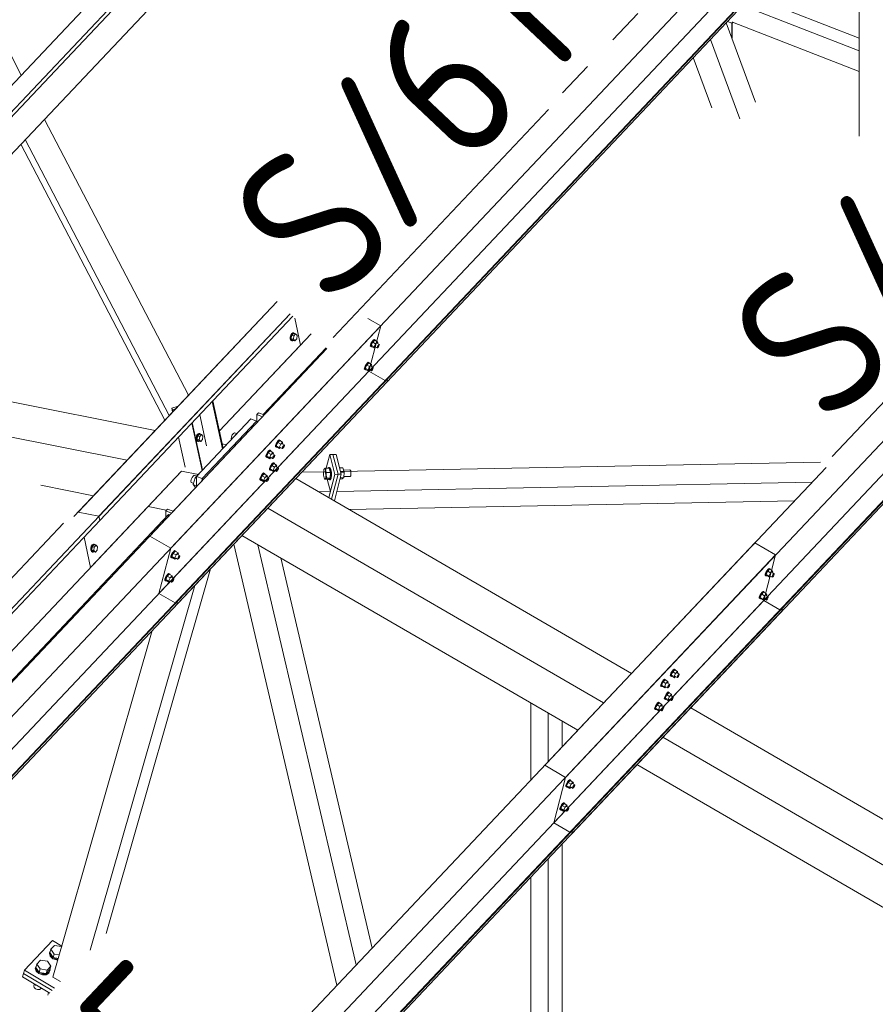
# Model space of a CAD drawing. Header units: millimetres. Extents: x -681 to 506, y -45 to 794.
# Tile 212 of 256: x -141 to -113, y 691 to 723. Entities that reach past the tile are written whole.
import ezdxf

# ---------------------------------------------------------------- set-up
doc = ezdxf.new("R2010")
doc.units = ezdxf.units.MM
doc.header["$LTSCALE"] = 0.6
doc.linetypes.add('XKITLINE00', pattern=[0])
doc.linetypes.add('XKITLINE02', pattern=[4, 2, -2])
for name, color, linetype, lineweight in [('Bolt', 7, 'Continuous', 0), ('Part', 2, 'Continuous', 0), ('PartMark', 3, 'Continuous', 0)]:
    doc.layers.add(name, color=color, linetype=linetype, lineweight=lineweight)
doc.styles.add('ISOCPEUR', font='ISOCPEUR.TTF')

msp = doc.modelspace()

# ---------------------------------------------------------------- linework, layer by layer
at = {"layer": 'Bolt', "color": 3, "linetype": 'XKITLINE00', "lineweight": 0}
for p, q in [((-132.09, 712.802), (-132.128, 712.78)), ((-132.105, 712.775), (-132.067, 712.797)), ((-132.09, 712.802), (-132.067, 712.797)), ((-132.067, 712.797), (-132.033, 712.784)), ((-132.159, 712.728), (-132.176, 712.662)), ((-132.176, 712.662), (-132.174, 712.597)), ((-132.174, 712.597), (-132.152, 712.552)), ((-132.128, 712.78), (-132.159, 712.728)), ((-132.153, 712.657), (-132.136, 712.724)), ((-132.15, 712.593), (-132.153, 712.657)), ((-132.152, 712.552), (-132.118, 712.539)), ((-132.129, 712.548), (-132.15, 712.593)), ((-132.129, 712.716), (-132.141, 712.602)), ((-132.141, 712.602), (-132.093, 712.552)), ((-132.141, 712.602), (-132.071, 712.589)), ((-132.136, 712.724), (-132.105, 712.775)), ((-132.069, 712.779), (-132.129, 712.716)), ((-132.129, 712.716), (-132.059, 712.702)), ((-132.095, 712.535), (-132.129, 712.548)), ((-132.118, 712.539), (-132.095, 712.535)), ((-132.072, 712.548), (-132.095, 712.535)), ((-132.093, 712.552), (-132.024, 712.538)), ((-132.071, 712.589), (-132.059, 712.702)), ((-132.024, 712.538), (-132.071, 712.589)), ((-132.069, 712.779), (-131.999, 712.766)), ((-132.059, 712.702), (-131.999, 712.766)), ((-132.033, 712.784), (-132.027, 712.771)), ((-131.964, 712.602), (-132.024, 712.538)), ((-131.999, 712.766), (-131.952, 712.715)), ((-131.952, 712.715), (-131.964, 712.602)), ((-129.482, 712.513), (-129.516, 712.453)), ((-129.457, 712.496), (-129.508, 712.391)), ((-129.492, 712.44), (-129.458, 712.5)), ((-129.444, 712.562), (-129.482, 712.513)), ((-129.458, 712.5), (-129.421, 712.548)), ((-129.394, 712.563), (-129.457, 712.496)), ((-129.364, 712.442), (-129.457, 712.496)), ((-129.412, 712.586), (-129.444, 712.562)), ((-129.421, 712.548), (-129.389, 712.573)), ((-129.396, 712.58), (-129.412, 712.586)), ((-129.396, 712.58), (-129.373, 712.567)), ((-129.394, 712.563), (-129.301, 712.509)), ((-129.389, 712.573), (-129.373, 712.567)), ((-129.373, 712.567), (-129.374, 712.551)), ((-129.301, 712.509), (-129.364, 712.442)), ((-129.288, 712.471), (-129.301, 712.509)), ((-129.299, 712.448), (-129.288, 712.471)), ((-129.539, 712.362), (-129.537, 712.398)), ((-129.539, 712.362), (-129.516, 712.349)), ((-129.516, 712.453), (-129.537, 712.398)), ((-129.516, 712.349), (-129.513, 712.384)), ((-129.499, 712.343), (-129.516, 712.349)), ((-129.513, 712.384), (-129.492, 712.44)), ((-129.415, 712.337), (-129.508, 712.391)), ((-129.508, 712.391), (-129.495, 712.352)), ((-129.49, 712.35), (-129.499, 712.343)), ((-129.495, 712.352), (-129.402, 712.299)), ((-129.415, 712.337), (-129.364, 712.442)), ((-129.415, 712.337), (-129.402, 712.299)), ((-129.402, 712.299), (-129.366, 712.337)), ((-129.387, 712.349), (-129.313, 712.306)), ((-129.316, 712.458), (-129.241, 712.415)), ((-129.313, 712.306), (-129.312, 712.324)), ((-129.305, 712.303), (-129.313, 712.306)), ((-129.312, 712.324), (-129.301, 712.352)), ((-129.289, 712.315), (-129.305, 712.303)), ((-129.301, 712.352), (-129.284, 712.382)), ((-129.27, 712.34), (-129.289, 712.315)), ((-129.284, 712.382), (-129.265, 712.406)), ((-129.253, 712.37), (-129.27, 712.34)), ((-129.265, 712.406), (-129.25, 712.418)), ((-129.242, 712.397), (-129.253, 712.37)), ((-129.25, 712.418), (-129.241, 712.415)), ((-129.241, 712.415), (-129.242, 712.397)), ((-129.61, 711.831), (-129.641, 711.806)), ((-129.618, 711.793), (-129.587, 711.817)), ((-129.593, 711.824), (-129.61, 711.831)), ((-129.593, 711.824), (-129.57, 711.811)), ((-129.587, 711.817), (-129.57, 711.811)), ((-129.737, 711.607), (-129.734, 711.642)), ((-129.737, 711.607), (-129.714, 711.593)), ((-129.713, 711.698), (-129.734, 711.642)), ((-129.714, 711.593), (-129.711, 711.629)), ((-129.697, 711.587), (-129.714, 711.593)), ((-129.679, 711.758), (-129.713, 711.698)), ((-129.711, 711.629), (-129.69, 711.684)), ((-129.655, 711.74), (-129.705, 711.635)), ((-129.612, 711.581), (-129.705, 711.635)), ((-129.705, 711.635), (-129.692, 711.597)), ((-129.688, 711.594), (-129.697, 711.587)), ((-129.692, 711.597), (-129.599, 711.543)), ((-129.69, 711.684), (-129.656, 711.744)), ((-129.641, 711.806), (-129.679, 711.758)), ((-129.656, 711.744), (-129.618, 711.793)), ((-129.591, 711.807), (-129.655, 711.74)), ((-129.562, 711.687), (-129.655, 711.74)), ((-129.612, 711.581), (-129.562, 711.687)), ((-129.612, 711.581), (-129.599, 711.543)), ((-129.599, 711.543), (-129.563, 711.581)), ((-129.591, 711.807), (-129.499, 711.754)), ((-129.585, 711.594), (-129.51, 711.551)), ((-129.57, 711.811), (-129.571, 711.796)), ((-129.499, 711.754), (-129.562, 711.687)), ((-129.513, 711.703), (-129.439, 711.659)), ((-129.51, 711.551), (-129.509, 711.568)), ((-129.502, 711.548), (-129.51, 711.551)), ((-129.509, 711.568), (-129.499, 711.596)), ((-129.486, 711.56), (-129.502, 711.548)), ((-129.486, 711.715), (-129.499, 711.754)), ((-129.499, 711.596), (-129.482, 711.626)), ((-129.496, 711.693), (-129.486, 711.715)), ((-129.468, 711.584), (-129.486, 711.56)), ((-129.482, 711.626), (-129.463, 711.65)), ((-129.451, 711.614), (-129.468, 711.584)), ((-129.463, 711.65), (-129.447, 711.663)), ((-129.44, 711.642), (-129.451, 711.614)), ((-129.447, 711.663), (-129.439, 711.659)), ((-129.439, 711.659), (-129.44, 711.642)), ((-133.986, 709.427), (-133.866, 709.554)), ((-133.866, 709.554), (-133.865, 709.553)), ((-135.259, 709.41), (-135.275, 709.344)), ((-135.275, 709.344), (-135.273, 709.279)), ((-135.273, 709.279), (-135.252, 709.234)), ((-135.227, 709.462), (-135.259, 709.41)), ((-135.252, 709.339), (-135.235, 709.406)), ((-135.249, 709.275), (-135.252, 709.339)), ((-135.252, 709.234), (-135.218, 709.221)), ((-135.228, 709.23), (-135.249, 709.275)), ((-135.228, 709.398), (-135.24, 709.284)), ((-135.24, 709.284), (-135.192, 709.234)), ((-135.24, 709.284), (-135.171, 709.271)), ((-135.235, 709.406), (-135.204, 709.457)), ((-135.168, 709.461), (-135.228, 709.398)), ((-135.228, 709.398), (-135.158, 709.384)), ((-135.194, 709.217), (-135.228, 709.23)), ((-135.189, 709.484), (-135.227, 709.462)), ((-135.218, 709.221), (-135.194, 709.217)), ((-135.204, 709.457), (-135.166, 709.479)), ((-135.171, 709.23), (-135.194, 709.217)), ((-135.192, 709.234), (-135.123, 709.22)), ((-135.189, 709.484), (-135.166, 709.479)), ((-135.171, 709.271), (-135.158, 709.384)), ((-135.123, 709.22), (-135.171, 709.271)), ((-135.168, 709.461), (-135.098, 709.448)), ((-135.166, 709.479), (-135.132, 709.466)), ((-135.158, 709.384), (-135.098, 709.448)), ((-135.132, 709.466), (-135.126, 709.453)), ((-135.063, 709.284), (-135.123, 709.22)), ((-135.098, 709.448), (-135.051, 709.397)), ((-135.051, 709.397), (-135.063, 709.284)), ((-134.11, 709.373), (-134.119, 709.312)), ((-134.119, 709.312), (-134.114, 709.29)), ((-134.085, 709.437), (-134.11, 709.373)), ((-134.05, 709.488), (-134.085, 709.437)), ((-134.015, 709.511), (-134.05, 709.488)), ((-134.015, 709.511), (-133.936, 709.48)), ((-133.987, 709.425), (-133.986, 709.427)), ((-133.986, 709.427), (-133.985, 709.427)), ((-132.571, 709.249), (-132.609, 709.201)), ((-132.585, 709.187), (-132.548, 709.236)), ((-132.521, 709.251), (-132.584, 709.184)), ((-132.539, 709.274), (-132.571, 709.249)), ((-132.548, 709.236), (-132.516, 709.26)), ((-132.523, 709.268), (-132.539, 709.274)), ((-132.523, 709.268), (-132.5, 709.254)), ((-132.521, 709.251), (-132.428, 709.197)), ((-132.516, 709.26), (-132.5, 709.254)), ((-132.5, 709.254), (-132.501, 709.239)), ((-132.888, 708.914), (-132.926, 708.865)), ((-132.902, 708.851), (-132.865, 708.9)), ((-132.838, 708.915), (-132.901, 708.848)), ((-132.857, 708.938), (-132.888, 708.914)), ((-132.865, 708.9), (-132.833, 708.925)), ((-132.84, 708.932), (-132.857, 708.938)), ((-132.84, 708.932), (-132.817, 708.918)), ((-132.838, 708.915), (-132.745, 708.861)), ((-132.833, 708.925), (-132.817, 708.918)), ((-132.817, 708.918), (-132.818, 708.903)), ((-132.666, 709.05), (-132.664, 709.086)), ((-132.666, 709.05), (-132.643, 709.037)), ((-132.643, 709.141), (-132.664, 709.086)), ((-132.609, 709.201), (-132.643, 709.141)), ((-132.643, 709.037), (-132.641, 709.072)), ((-132.626, 709.03), (-132.643, 709.037)), ((-132.641, 709.072), (-132.619, 709.127)), ((-132.584, 709.184), (-132.635, 709.078)), ((-132.542, 709.024), (-132.635, 709.078)), ((-132.635, 709.078), (-132.622, 709.04)), ((-132.617, 709.037), (-132.626, 709.03)), ((-132.622, 709.04), (-132.529, 708.986)), ((-132.619, 709.127), (-132.585, 709.187)), ((-132.491, 709.13), (-132.584, 709.184)), ((-132.542, 709.024), (-132.491, 709.13)), ((-132.542, 709.024), (-132.529, 708.986)), ((-132.529, 708.986), (-132.493, 709.024)), ((-132.514, 709.037), (-132.44, 708.994)), ((-132.428, 709.197), (-132.491, 709.13)), ((-132.443, 709.146), (-132.368, 709.103)), ((-132.44, 708.994), (-132.439, 709.012)), ((-132.432, 708.991), (-132.44, 708.994)), ((-132.439, 709.012), (-132.428, 709.039)), ((-132.416, 709.003), (-132.432, 708.991)), ((-132.415, 709.158), (-132.428, 709.197)), ((-132.428, 709.039), (-132.411, 709.069)), ((-132.426, 709.136), (-132.415, 709.158)), ((-132.397, 709.027), (-132.416, 709.003)), ((-132.411, 709.069), (-132.392, 709.094)), ((-132.38, 709.057), (-132.397, 709.027)), ((-132.392, 709.094), (-132.377, 709.106)), ((-132.37, 709.085), (-132.38, 709.057)), ((-132.377, 709.106), (-132.368, 709.103)), ((-132.368, 709.103), (-132.37, 709.085)), ((-132.983, 708.714), (-132.981, 708.75)), ((-132.983, 708.714), (-132.96, 708.701)), ((-132.96, 708.805), (-132.981, 708.75)), ((-132.926, 708.865), (-132.96, 708.805)), ((-132.96, 708.701), (-132.958, 708.736)), ((-132.944, 708.694), (-132.96, 708.701)), ((-132.958, 708.736), (-132.936, 708.791)), ((-132.901, 708.848), (-132.952, 708.742)), ((-132.859, 708.689), (-132.952, 708.742)), ((-132.952, 708.742), (-132.939, 708.704)), ((-132.934, 708.702), (-132.944, 708.694)), ((-132.939, 708.704), (-132.846, 708.65)), ((-132.936, 708.791), (-132.902, 708.851)), ((-132.808, 708.794), (-132.901, 708.848)), ((-132.859, 708.689), (-132.808, 708.794)), ((-132.859, 708.689), (-132.846, 708.65)), ((-132.846, 708.65), (-132.81, 708.689)), ((-132.831, 708.701), (-132.757, 708.658)), ((-132.745, 708.861), (-132.808, 708.794)), ((-132.76, 708.81), (-132.685, 708.767)), ((-132.757, 708.658), (-132.756, 708.676)), ((-132.749, 708.655), (-132.757, 708.658)), ((-132.756, 708.676), (-132.745, 708.703)), ((-132.733, 708.667), (-132.749, 708.655)), ((-132.732, 708.823), (-132.745, 708.861)), ((-132.745, 708.703), (-132.728, 708.733)), ((-132.743, 708.8), (-132.732, 708.823)), ((-132.714, 708.691), (-132.733, 708.667)), ((-132.728, 708.733), (-132.709, 708.758)), ((-132.697, 708.721), (-132.714, 708.691)), ((-132.709, 708.758), (-132.694, 708.77)), ((-132.687, 708.749), (-132.697, 708.721)), ((-132.694, 708.77), (-132.685, 708.767)), ((-132.685, 708.767), (-132.687, 708.749)), ((-132.864, 708.294), (-132.861, 708.33)), ((-132.864, 708.294), (-132.841, 708.281)), ((-132.84, 708.385), (-132.861, 708.33)), ((-132.841, 708.281), (-132.838, 708.316)), ((-132.824, 708.275), (-132.841, 708.281)), ((-132.806, 708.445), (-132.84, 708.385)), ((-132.838, 708.316), (-132.817, 708.372)), ((-132.782, 708.428), (-132.832, 708.323)), ((-132.739, 708.269), (-132.832, 708.323)), ((-132.832, 708.323), (-132.819, 708.284)), ((-132.815, 708.282), (-132.824, 708.275)), ((-132.819, 708.284), (-132.726, 708.231)), ((-132.817, 708.372), (-132.783, 708.432)), ((-132.768, 708.494), (-132.806, 708.445)), ((-132.783, 708.432), (-132.745, 708.48)), ((-132.718, 708.495), (-132.782, 708.428)), ((-132.689, 708.374), (-132.782, 708.428)), ((-132.737, 708.518), (-132.768, 708.494)), ((-132.745, 708.48), (-132.714, 708.505)), ((-132.739, 708.269), (-132.689, 708.374)), ((-132.739, 708.269), (-132.726, 708.231)), ((-132.72, 708.512), (-132.737, 708.518)), ((-132.726, 708.231), (-132.69, 708.269)), ((-132.72, 708.512), (-132.697, 708.499)), ((-132.718, 708.495), (-132.626, 708.441)), ((-132.714, 708.505), (-132.697, 708.499)), ((-132.712, 708.281), (-132.637, 708.238)), ((-132.697, 708.499), (-132.698, 708.483)), ((-132.626, 708.441), (-132.689, 708.374)), ((-132.64, 708.39), (-132.566, 708.347)), ((-132.637, 708.238), (-132.636, 708.256)), ((-132.636, 708.256), (-132.626, 708.284)), ((-132.613, 708.247), (-132.629, 708.235)), ((-132.613, 708.403), (-132.626, 708.441)), ((-132.626, 708.284), (-132.609, 708.314)), ((-132.623, 708.381), (-132.613, 708.403)), ((-132.595, 708.272), (-132.613, 708.247)), ((-132.609, 708.314), (-132.59, 708.338)), ((-132.578, 708.302), (-132.595, 708.272)), ((-132.59, 708.338), (-132.574, 708.35)), ((-132.567, 708.329), (-132.578, 708.302)), ((-132.574, 708.35), (-132.566, 708.347)), ((-132.566, 708.347), (-132.567, 708.329)), ((-131.085, 708.116), (-131.073, 708.3)), ((-131.073, 708.3), (-131.025, 708.342)), ((-130.891, 708.345), (-131.025, 708.342)), ((-131.025, 708.342), (-130.989, 708.201)), ((-130.926, 708.344), (-130.918, 708.361)), ((-130.918, 708.361), (-130.886, 708.362)), ((-130.918, 708.361), (-130.89, 708.357)), ((-130.855, 708.204), (-130.891, 708.345)), ((-130.89, 708.357), (-130.866, 708.301)), ((-130.858, 708.358), (-130.886, 708.362)), ((-130.866, 708.301), (-130.851, 708.207)), ((-130.834, 708.301), (-130.858, 708.358)), ((-130.819, 708.207), (-130.834, 708.301)), ((-130.441, 708.354), (-130.547, 708.352)), ((-130.404, 708.213), (-130.441, 708.354)), ((-130.421, 708.279), (-130.214, 708.283)), ((-130.199, 708.281), (-130.214, 708.283)), ((-130.185, 708.25), (-130.199, 708.281)), ((-130.178, 708.199), (-130.185, 708.25)), ((-135.436, 707.969), (-135.445, 707.908)), ((-135.41, 708.033), (-135.436, 707.969)), ((-135.376, 708.083), (-135.41, 708.033)), ((-135.341, 708.106), (-135.376, 708.083)), ((-135.312, 708.023), (-135.372, 707.806)), ((-135.341, 708.106), (-135.262, 708.075)), ((-135.192, 708.15), (-135.312, 708.023)), ((-135.312, 708.023), (-135.264, 708.004)), ((-135.192, 708.15), (-135.191, 708.149)), ((-133.181, 707.959), (-133.178, 707.994)), ((-133.181, 707.959), (-133.158, 707.945)), ((-133.157, 708.049), (-133.178, 707.994)), ((-133.158, 707.945), (-133.155, 707.981)), ((-133.141, 707.939), (-133.158, 707.945)), ((-133.123, 708.109), (-133.157, 708.049)), ((-133.155, 707.981), (-133.134, 708.036)), ((-133.099, 708.092), (-133.149, 707.987)), ((-133.056, 707.933), (-133.149, 707.987)), ((-133.149, 707.987), (-133.136, 707.949)), ((-133.132, 707.946), (-133.141, 707.939)), ((-133.136, 707.949), (-133.043, 707.895)), ((-133.134, 708.036), (-133.1, 708.096)), ((-133.085, 708.158), (-133.123, 708.109)), ((-133.1, 708.096), (-133.062, 708.145)), ((-133.036, 708.159), (-133.099, 708.092)), ((-133.006, 708.038), (-133.099, 708.092)), ((-133.054, 708.183), (-133.085, 708.158)), ((-133.062, 708.145), (-133.031, 708.169)), ((-133.056, 707.933), (-133.006, 708.038)), ((-133.056, 707.933), (-133.043, 707.895)), ((-133.037, 708.176), (-133.054, 708.183)), ((-133.043, 707.895), (-133.007, 707.933)), ((-133.037, 708.176), (-133.014, 708.163)), ((-133.036, 708.159), (-132.943, 708.105)), ((-133.031, 708.169), (-133.014, 708.163)), ((-133.029, 707.946), (-132.955, 707.902)), ((-133.014, 708.163), (-133.015, 708.147)), ((-132.943, 708.105), (-133.006, 708.038)), ((-132.957, 708.054), (-132.883, 708.011)), ((-132.953, 707.92), (-132.943, 707.948)), ((-132.93, 708.067), (-132.943, 708.105)), ((-132.943, 707.948), (-132.926, 707.978)), ((-132.94, 708.045), (-132.93, 708.067)), ((-132.912, 707.936), (-132.93, 707.912)), ((-132.926, 707.978), (-132.907, 708.002)), ((-132.895, 707.966), (-132.912, 707.936)), ((-132.907, 708.002), (-132.891, 708.014)), ((-132.884, 707.993), (-132.895, 707.966)), ((-132.891, 708.014), (-132.883, 708.011)), ((-132.883, 708.011), (-132.884, 707.993)), ((-132.629, 708.235), (-132.637, 708.238)), ((-131.048, 707.975), (-131.085, 708.116)), ((-131, 708.017), (-131.048, 707.975)), ((-130.914, 707.977), (-131.048, 707.975)), ((-130.989, 708.201), (-131, 708.017)), ((-130.866, 708.02), (-131, 708.017)), ((-130.855, 708.204), (-130.989, 708.201)), ((-130.915, 707.965), (-130.92, 707.977)), ((-130.887, 707.961), (-130.915, 707.965)), ((-130.866, 708.02), (-130.914, 707.977)), ((-130.864, 708.01), (-130.887, 707.961)), ((-130.887, 707.961), (-130.855, 707.961)), ((-130.866, 708.02), (-130.855, 708.204)), ((-130.851, 708.1), (-130.864, 708.01)), ((-130.855, 707.961), (-130.831, 708.011)), ((-130.851, 708.207), (-130.851, 708.1)), ((-130.831, 708.011), (-130.818, 708.101)), ((-130.818, 708.101), (-130.819, 708.207)), ((-130.463, 707.986), (-130.534, 707.985)), ((-130.523, 708.027), (-130.415, 708.029)), ((-130.404, 708.213), (-130.51, 708.211)), ((-130.415, 708.029), (-130.463, 707.986)), ((-130.415, 708.029), (-130.404, 708.213)), ((-130.413, 708.062), (-130.197, 708.066)), ((-130.197, 708.066), (-130.184, 708.093)), ((-130.184, 708.093), (-130.177, 708.142)), ((-130.177, 708.142), (-130.178, 708.199)), ((-135.445, 707.908), (-135.436, 707.867)), ((-135.436, 707.867), (-135.41, 707.856)), ((-135.41, 707.856), (-135.41, 707.856)), ((-135.41, 707.856), (-135.363, 707.838)), ((-135.372, 707.806), (-135.312, 707.716)), ((-135.372, 707.806), (-135.264, 707.764)), ((-135.312, 707.716), (-135.288, 707.707)), ((-132.955, 707.902), (-132.953, 707.92)), ((-132.946, 707.899), (-132.955, 707.902)), ((-132.93, 707.912), (-132.946, 707.899)), ((-138.731, 705.768), (-138.747, 705.701)), ((-138.747, 705.701), (-138.745, 705.637)), ((-138.699, 705.819), (-138.731, 705.768)), ((-138.724, 705.696), (-138.707, 705.763)), ((-138.721, 705.632), (-138.724, 705.696)), ((-138.7, 705.755), (-138.712, 705.642)), ((-138.707, 705.763), (-138.676, 705.814)), ((-138.64, 705.819), (-138.7, 705.755)), ((-138.7, 705.755), (-138.63, 705.741)), ((-138.661, 705.841), (-138.699, 705.819)), ((-138.676, 705.814), (-138.638, 705.836)), ((-138.661, 705.841), (-138.638, 705.836)), ((-138.642, 705.628), (-138.63, 705.741)), ((-138.64, 705.819), (-138.57, 705.805)), ((-138.638, 705.836), (-138.604, 705.823)), ((-138.63, 705.741), (-138.57, 705.805)), ((-138.604, 705.823), (-138.598, 705.81)), ((-138.57, 705.805), (-138.523, 705.755)), ((-138.523, 705.755), (-138.535, 705.641)), ((-138.745, 705.637), (-138.724, 705.592)), ((-138.724, 705.592), (-138.69, 705.579)), ((-138.7, 705.587), (-138.721, 705.632)), ((-138.712, 705.642), (-138.664, 705.592)), ((-138.712, 705.642), (-138.642, 705.628)), ((-138.666, 705.574), (-138.7, 705.587)), ((-138.69, 705.579), (-138.666, 705.574)), ((-138.643, 705.587), (-138.666, 705.574)), ((-138.664, 705.592), (-138.595, 705.578)), ((-138.595, 705.578), (-138.642, 705.628)), ((-138.535, 705.641), (-138.595, 705.578)), ((-136.11, 705.402), (-136.108, 705.437)), ((-136.11, 705.402), (-136.087, 705.388)), ((-136.087, 705.492), (-136.108, 705.437)), ((-136.053, 705.552), (-136.087, 705.492)), ((-136.087, 705.388), (-136.085, 705.424)), ((-136.071, 705.382), (-136.087, 705.388)), ((-136.085, 705.424), (-136.064, 705.479)), ((-136.028, 705.535), (-136.079, 705.43)), ((-135.986, 705.376), (-136.079, 705.43)), ((-136.079, 705.43), (-136.066, 705.392)), ((-136.061, 705.389), (-136.071, 705.382)), ((-136.066, 705.392), (-135.973, 705.338)), ((-136.064, 705.479), (-136.03, 705.539)), ((-136.015, 705.601), (-136.053, 705.552)), ((-136.03, 705.539), (-135.992, 705.588)), ((-135.965, 705.602), (-136.028, 705.535)), ((-135.935, 705.481), (-136.028, 705.535)), ((-135.984, 705.626), (-136.015, 705.601)), ((-135.992, 705.588), (-135.96, 705.612)), ((-135.986, 705.376), (-135.935, 705.481)), ((-135.986, 705.376), (-135.973, 705.338)), ((-135.967, 705.619), (-135.984, 705.626)), ((-135.973, 705.338), (-135.937, 705.376)), ((-135.967, 705.619), (-135.944, 705.606)), ((-135.965, 705.602), (-135.872, 705.548)), ((-135.96, 705.612), (-135.944, 705.606)), ((-135.958, 705.389), (-135.884, 705.346)), ((-135.944, 705.606), (-135.945, 705.591)), ((-135.872, 705.548), (-135.935, 705.481)), ((-135.887, 705.497), (-135.812, 705.454)), ((-135.884, 705.346), (-135.883, 705.363)), ((-135.876, 705.342), (-135.884, 705.346)), ((-135.883, 705.363), (-135.872, 705.391)), ((-135.86, 705.355), (-135.876, 705.342)), ((-135.859, 705.51), (-135.872, 705.548)), ((-135.872, 705.391), (-135.855, 705.421)), ((-135.87, 705.488), (-135.859, 705.51)), ((-135.841, 705.379), (-135.86, 705.355)), ((-135.855, 705.421), (-135.836, 705.445)), ((-135.824, 705.409), (-135.841, 705.379)), ((-135.836, 705.445), (-135.821, 705.458)), ((-135.814, 705.437), (-135.824, 705.409)), ((-135.821, 705.458), (-135.812, 705.454)), ((-135.812, 705.454), (-135.814, 705.437)), ((-116.436, 705.011), (-116.474, 704.962)), ((-116.386, 705.012), (-116.449, 704.945)), ((-116.404, 705.035), (-116.436, 705.011)), ((-116.413, 704.997), (-116.381, 705.022)), ((-116.388, 705.029), (-116.404, 705.035)), ((-116.388, 705.029), (-116.365, 705.015)), ((-116.386, 705.012), (-116.293, 704.958)), ((-116.381, 705.022), (-116.365, 705.015)), ((-116.365, 705.015), (-116.366, 705)), ((-136.308, 704.646), (-136.305, 704.682)), ((-136.284, 704.737), (-136.305, 704.682)), ((-136.25, 704.797), (-136.284, 704.737)), ((-136.282, 704.668), (-136.261, 704.723)), ((-136.226, 704.78), (-136.276, 704.675)), ((-136.261, 704.723), (-136.227, 704.783)), ((-136.212, 704.846), (-136.25, 704.797)), ((-136.227, 704.783), (-136.189, 704.832)), ((-136.163, 704.847), (-136.226, 704.78)), ((-136.133, 704.726), (-136.226, 704.78)), ((-136.181, 704.87), (-136.212, 704.846)), ((-136.189, 704.832), (-136.158, 704.857)), ((-136.183, 704.621), (-136.133, 704.726)), ((-136.164, 704.864), (-136.181, 704.87)), ((-136.164, 704.864), (-136.141, 704.85)), ((-136.163, 704.847), (-136.07, 704.793)), ((-136.158, 704.857), (-136.141, 704.85)), ((-136.141, 704.85), (-136.142, 704.835)), ((-136.07, 704.793), (-136.133, 704.726)), ((-136.084, 704.742), (-136.01, 704.699)), ((-136.057, 704.755), (-136.07, 704.793)), ((-136.067, 704.732), (-136.057, 704.755)), ((-136.053, 704.665), (-136.034, 704.69)), ((-136.034, 704.69), (-136.018, 704.702)), ((-136.011, 704.681), (-136.022, 704.653)), ((-136.018, 704.702), (-136.01, 704.699)), ((-136.01, 704.699), (-136.011, 704.681)), ((-116.531, 704.811), (-116.529, 704.847)), ((-116.531, 704.811), (-116.508, 704.798)), ((-116.508, 704.902), (-116.529, 704.847)), ((-116.474, 704.962), (-116.508, 704.902)), ((-116.508, 704.798), (-116.505, 704.833)), ((-116.491, 704.791), (-116.508, 704.798)), ((-116.505, 704.833), (-116.484, 704.888)), ((-116.449, 704.945), (-116.5, 704.839)), ((-116.407, 704.785), (-116.5, 704.839)), ((-116.5, 704.839), (-116.487, 704.801)), ((-116.482, 704.799), (-116.491, 704.791)), ((-116.487, 704.801), (-116.394, 704.747)), ((-116.484, 704.888), (-116.45, 704.948)), ((-116.45, 704.948), (-116.413, 704.997)), ((-116.356, 704.891), (-116.449, 704.945)), ((-116.407, 704.785), (-116.356, 704.891)), ((-116.407, 704.785), (-116.394, 704.747)), ((-116.394, 704.747), (-116.358, 704.786)), ((-116.379, 704.798), (-116.305, 704.755)), ((-116.293, 704.958), (-116.356, 704.891)), ((-116.307, 704.907), (-116.233, 704.864)), ((-116.305, 704.755), (-116.304, 704.773)), ((-116.297, 704.752), (-116.305, 704.755)), ((-116.304, 704.773), (-116.293, 704.8)), ((-116.281, 704.764), (-116.297, 704.752)), ((-116.28, 704.919), (-116.293, 704.958)), ((-116.293, 704.8), (-116.276, 704.83)), ((-116.291, 704.897), (-116.28, 704.919)), ((-116.262, 704.788), (-116.281, 704.764)), ((-116.276, 704.83), (-116.257, 704.855)), ((-116.245, 704.818), (-116.262, 704.788)), ((-116.257, 704.855), (-116.241, 704.867)), ((-116.234, 704.846), (-116.245, 704.818)), ((-116.241, 704.867), (-116.233, 704.864)), ((-116.233, 704.864), (-116.234, 704.846)), ((-136.308, 704.646), (-136.285, 704.633)), ((-136.285, 704.633), (-136.282, 704.668)), ((-136.268, 704.626), (-136.285, 704.633)), ((-136.183, 704.621), (-136.276, 704.675)), ((-136.276, 704.675), (-136.263, 704.636)), ((-136.259, 704.634), (-136.268, 704.626)), ((-136.263, 704.636), (-136.17, 704.582)), ((-136.183, 704.621), (-136.17, 704.582)), ((-136.17, 704.582), (-136.134, 704.621)), ((-136.156, 704.633), (-136.082, 704.59)), ((-136.082, 704.59), (-136.08, 704.608)), ((-136.073, 704.587), (-136.082, 704.59)), ((-136.08, 704.608), (-136.07, 704.635)), ((-136.058, 704.599), (-136.073, 704.587)), ((-136.07, 704.635), (-136.053, 704.665)), ((-136.039, 704.623), (-136.058, 704.599)), ((-136.022, 704.653), (-136.039, 704.623)), ((-116.729, 704.056), (-116.726, 704.091)), ((-116.729, 704.056), (-116.706, 704.042)), ((-116.705, 704.146), (-116.726, 704.091)), ((-116.706, 704.042), (-116.703, 704.078)), ((-116.689, 704.036), (-116.706, 704.042)), ((-116.671, 704.206), (-116.705, 704.146)), ((-116.703, 704.078), (-116.682, 704.133)), ((-116.647, 704.189), (-116.697, 704.084)), ((-116.604, 704.03), (-116.697, 704.084)), ((-116.697, 704.084), (-116.684, 704.046)), ((-116.68, 704.043), (-116.689, 704.036)), ((-116.684, 704.046), (-116.591, 703.992)), ((-116.682, 704.133), (-116.648, 704.193)), ((-116.633, 704.255), (-116.671, 704.206)), ((-116.648, 704.193), (-116.61, 704.242)), ((-116.583, 704.256), (-116.647, 704.189)), ((-116.554, 704.135), (-116.647, 704.189)), ((-116.602, 704.28), (-116.633, 704.255)), ((-116.61, 704.242), (-116.579, 704.266)), ((-116.604, 704.03), (-116.554, 704.135)), ((-116.604, 704.03), (-116.591, 703.992)), ((-116.585, 704.273), (-116.602, 704.28)), ((-116.591, 703.992), (-116.555, 704.03)), ((-116.585, 704.273), (-116.562, 704.26)), ((-116.583, 704.256), (-116.49, 704.202)), ((-116.579, 704.266), (-116.562, 704.26)), ((-116.577, 704.043), (-116.502, 703.999)), ((-116.562, 704.26), (-116.563, 704.244)), ((-116.49, 704.202), (-116.554, 704.135)), ((-116.505, 704.151), (-116.431, 704.108)), ((-116.501, 704.017), (-116.491, 704.045)), ((-116.491, 704.045), (-116.474, 704.075)), ((-116.478, 704.164), (-116.49, 704.202)), ((-116.488, 704.142), (-116.478, 704.164)), ((-116.459, 704.033), (-116.478, 704.008)), ((-116.474, 704.075), (-116.455, 704.099)), ((-116.442, 704.063), (-116.459, 704.033)), ((-116.455, 704.099), (-116.439, 704.111)), ((-116.432, 704.09), (-116.442, 704.063)), ((-116.439, 704.111), (-116.431, 704.108)), ((-116.431, 704.108), (-116.432, 704.09)), ((-116.502, 703.999), (-116.501, 704.017)), ((-116.494, 703.996), (-116.502, 703.999)), ((-116.478, 704.008), (-116.494, 703.996)), ((-119.658, 701.499), (-119.656, 701.534)), ((-119.658, 701.499), (-119.635, 701.485)), ((-119.635, 701.589), (-119.656, 701.534)), ((-119.601, 701.649), (-119.635, 701.589)), ((-119.635, 701.485), (-119.632, 701.521)), ((-119.618, 701.479), (-119.635, 701.485)), ((-119.632, 701.521), (-119.611, 701.576)), ((-119.576, 701.632), (-119.627, 701.527)), ((-119.534, 701.473), (-119.627, 701.527)), ((-119.627, 701.527), (-119.614, 701.489)), ((-119.609, 701.486), (-119.618, 701.479)), ((-119.614, 701.489), (-119.521, 701.435)), ((-119.611, 701.576), (-119.577, 701.636)), ((-119.563, 701.698), (-119.601, 701.649)), ((-119.577, 701.636), (-119.54, 701.685)), ((-119.513, 701.699), (-119.576, 701.632)), ((-119.483, 701.578), (-119.576, 701.632)), ((-119.531, 701.723), (-119.563, 701.698)), ((-119.54, 701.685), (-119.508, 701.709)), ((-119.534, 701.473), (-119.483, 701.578)), ((-119.534, 701.473), (-119.521, 701.435)), ((-119.515, 701.716), (-119.531, 701.723)), ((-119.521, 701.435), (-119.485, 701.473)), ((-119.515, 701.716), (-119.492, 701.703)), ((-119.513, 701.699), (-119.42, 701.645)), ((-119.508, 701.709), (-119.492, 701.703)), ((-119.506, 701.486), (-119.432, 701.443)), ((-119.492, 701.703), (-119.493, 701.687)), ((-119.42, 701.645), (-119.483, 701.578)), ((-119.435, 701.594), (-119.36, 701.551)), ((-119.432, 701.443), (-119.431, 701.46)), ((-119.424, 701.439), (-119.432, 701.443)), ((-119.431, 701.46), (-119.42, 701.488)), ((-119.408, 701.452), (-119.424, 701.439)), ((-119.407, 701.607), (-119.42, 701.645)), ((-119.42, 701.488), (-119.403, 701.518)), ((-119.418, 701.585), (-119.407, 701.607)), ((-119.389, 701.476), (-119.408, 701.452)), ((-119.403, 701.518), (-119.384, 701.542)), ((-119.372, 701.506), (-119.389, 701.476)), ((-119.384, 701.542), (-119.369, 701.554)), ((-119.361, 701.534), (-119.372, 701.506)), ((-119.369, 701.554), (-119.36, 701.551)), ((-119.36, 701.551), (-119.361, 701.534)), ((-119.975, 701.163), (-119.973, 701.198)), ((-119.975, 701.163), (-119.952, 701.149)), ((-119.952, 701.254), (-119.973, 701.198)), ((-119.918, 701.314), (-119.952, 701.254)), ((-119.952, 701.149), (-119.95, 701.185)), ((-119.935, 701.143), (-119.952, 701.149)), ((-119.95, 701.185), (-119.928, 701.24)), ((-119.893, 701.296), (-119.944, 701.191)), ((-119.851, 701.137), (-119.944, 701.191)), ((-119.944, 701.191), (-119.931, 701.153)), ((-119.926, 701.15), (-119.935, 701.143)), ((-119.931, 701.153), (-119.838, 701.099)), ((-119.928, 701.24), (-119.894, 701.3)), ((-119.88, 701.362), (-119.918, 701.314)), ((-119.894, 701.3), (-119.857, 701.349)), ((-119.83, 701.363), (-119.893, 701.296)), ((-119.8, 701.243), (-119.893, 701.296)), ((-119.848, 701.387), (-119.88, 701.362)), ((-119.857, 701.349), (-119.825, 701.373)), ((-119.851, 701.137), (-119.8, 701.243)), ((-119.851, 701.137), (-119.838, 701.099)), ((-119.832, 701.38), (-119.848, 701.387)), ((-119.838, 701.099), (-119.802, 701.137)), ((-119.832, 701.38), (-119.809, 701.367)), ((-119.83, 701.363), (-119.737, 701.309)), ((-119.825, 701.373), (-119.809, 701.367)), ((-119.823, 701.15), (-119.749, 701.107)), ((-119.809, 701.367), (-119.81, 701.352)), ((-119.737, 701.309), (-119.8, 701.243)), ((-119.752, 701.259), (-119.677, 701.215)), ((-119.749, 701.107), (-119.748, 701.124)), ((-119.748, 701.124), (-119.737, 701.152)), ((-119.725, 701.116), (-119.741, 701.104)), ((-119.724, 701.271), (-119.737, 701.309)), ((-119.737, 701.152), (-119.72, 701.182)), ((-119.735, 701.249), (-119.724, 701.271)), ((-119.706, 701.14), (-119.725, 701.116)), ((-119.72, 701.182), (-119.701, 701.206)), ((-119.689, 701.17), (-119.706, 701.14)), ((-119.701, 701.206), (-119.686, 701.219)), ((-119.679, 701.198), (-119.689, 701.17)), ((-119.686, 701.219), (-119.677, 701.215)), ((-119.677, 701.215), (-119.679, 701.198)), ((-119.832, 700.834), (-119.853, 700.779)), ((-119.798, 700.894), (-119.832, 700.834)), ((-119.83, 700.765), (-119.809, 700.82)), ((-119.774, 700.877), (-119.824, 700.771)), ((-119.809, 700.82), (-119.775, 700.88)), ((-119.76, 700.943), (-119.798, 700.894)), ((-119.775, 700.88), (-119.737, 700.929)), ((-119.71, 700.944), (-119.774, 700.877)), ((-119.681, 700.823), (-119.774, 700.877)), ((-119.729, 700.967), (-119.76, 700.943)), ((-119.741, 701.104), (-119.749, 701.107)), ((-119.737, 700.929), (-119.706, 700.954)), ((-119.731, 700.718), (-119.681, 700.823)), ((-119.712, 700.961), (-119.729, 700.967)), ((-119.712, 700.961), (-119.689, 700.947)), ((-119.71, 700.944), (-119.618, 700.89)), ((-119.706, 700.954), (-119.689, 700.947)), ((-119.689, 700.947), (-119.69, 700.932)), ((-119.618, 700.89), (-119.681, 700.823)), ((-119.632, 700.839), (-119.558, 700.796)), ((-119.605, 700.851), (-119.618, 700.89)), ((-119.615, 700.829), (-119.605, 700.851)), ((-119.601, 700.762), (-119.582, 700.787)), ((-119.582, 700.787), (-119.566, 700.799)), ((-119.566, 700.799), (-119.558, 700.796)), ((-119.558, 700.796), (-119.559, 700.778)), ((-120.149, 700.498), (-120.17, 700.443)), ((-120.115, 700.558), (-120.149, 700.498)), ((-120.147, 700.429), (-120.126, 700.485)), ((-120.091, 700.541), (-120.141, 700.436)), ((-120.126, 700.485), (-120.092, 700.545)), ((-120.077, 700.607), (-120.115, 700.558)), ((-120.092, 700.545), (-120.054, 700.593)), ((-120.027, 700.608), (-120.091, 700.541)), ((-119.998, 700.487), (-120.091, 700.541)), ((-120.046, 700.631), (-120.077, 700.607)), ((-120.054, 700.593), (-120.023, 700.618)), ((-120.048, 700.382), (-119.998, 700.487)), ((-120.029, 700.625), (-120.046, 700.631)), ((-120.029, 700.625), (-120.006, 700.611)), ((-120.027, 700.608), (-119.935, 700.554)), ((-120.023, 700.618), (-120.006, 700.611)), ((-120.006, 700.611), (-120.007, 700.596)), ((-119.935, 700.554), (-119.998, 700.487)), ((-119.949, 700.503), (-119.875, 700.46)), ((-119.922, 700.516), (-119.935, 700.554)), ((-119.932, 700.493), (-119.922, 700.516)), ((-119.899, 700.451), (-119.883, 700.463)), ((-119.883, 700.463), (-119.875, 700.46)), ((-119.875, 700.46), (-119.876, 700.442)), ((-119.856, 700.743), (-119.853, 700.779)), ((-119.856, 700.743), (-119.833, 700.73)), ((-119.833, 700.73), (-119.83, 700.765)), ((-119.816, 700.723), (-119.833, 700.73)), ((-119.731, 700.718), (-119.824, 700.771)), ((-119.824, 700.771), (-119.811, 700.733)), ((-119.807, 700.731), (-119.816, 700.723)), ((-119.811, 700.733), (-119.718, 700.679)), ((-119.731, 700.718), (-119.718, 700.679)), ((-119.718, 700.679), (-119.682, 700.718)), ((-119.704, 700.73), (-119.629, 700.687)), ((-119.629, 700.687), (-119.628, 700.705)), ((-119.621, 700.684), (-119.629, 700.687)), ((-119.628, 700.705), (-119.618, 700.732)), ((-119.605, 700.696), (-119.621, 700.684)), ((-119.618, 700.732), (-119.601, 700.762)), ((-119.587, 700.72), (-119.605, 700.696)), ((-119.57, 700.75), (-119.587, 700.72)), ((-119.559, 700.778), (-119.57, 700.75)), ((-120.173, 700.407), (-120.17, 700.443)), ((-120.173, 700.407), (-120.15, 700.394)), ((-120.15, 700.394), (-120.147, 700.429)), ((-120.133, 700.387), (-120.15, 700.394)), ((-120.048, 700.382), (-120.141, 700.436)), ((-120.141, 700.436), (-120.128, 700.397)), ((-120.124, 700.395), (-120.133, 700.387)), ((-120.128, 700.397), (-120.035, 700.343)), ((-120.048, 700.382), (-120.035, 700.343)), ((-120.035, 700.343), (-119.999, 700.382)), ((-120.021, 700.394), (-119.946, 700.351)), ((-119.946, 700.351), (-119.945, 700.369)), ((-119.938, 700.348), (-119.946, 700.351)), ((-119.945, 700.369), (-119.935, 700.396)), ((-119.922, 700.36), (-119.938, 700.348)), ((-119.935, 700.396), (-119.918, 700.426)), ((-119.904, 700.385), (-119.922, 700.36)), ((-119.918, 700.426), (-119.899, 700.451)), ((-119.887, 700.415), (-119.904, 700.385)), ((-119.876, 700.442), (-119.887, 700.415)), ((-123.102, 697.85), (-123.1, 697.886)), ((-123.079, 697.941), (-123.1, 697.886)), ((-123.045, 698.001), (-123.079, 697.941)), ((-123.079, 697.837), (-123.077, 697.872)), ((-123.077, 697.872), (-123.055, 697.928)), ((-123.02, 697.984), (-123.071, 697.879)), ((-122.978, 697.825), (-123.071, 697.879)), ((-123.071, 697.879), (-123.058, 697.84)), ((-123.055, 697.928), (-123.021, 697.988)), ((-123.007, 698.05), (-123.045, 698.001)), ((-123.021, 697.988), (-122.984, 698.036)), ((-122.957, 698.051), (-123.02, 697.984)), ((-122.927, 697.93), (-123.02, 697.984)), ((-122.976, 698.074), (-123.007, 698.05)), ((-122.984, 698.036), (-122.952, 698.061)), ((-122.978, 697.825), (-122.927, 697.93)), ((-122.959, 698.068), (-122.976, 698.074)), ((-122.959, 698.068), (-122.936, 698.055)), ((-122.957, 698.051), (-122.864, 697.997)), ((-122.952, 698.061), (-122.936, 698.055)), ((-122.936, 698.055), (-122.937, 698.039)), ((-122.864, 697.997), (-122.927, 697.93)), ((-122.879, 697.946), (-122.804, 697.903)), ((-122.851, 697.959), (-122.864, 697.997)), ((-122.864, 697.84), (-122.847, 697.87)), ((-122.862, 697.937), (-122.851, 697.959)), ((-122.847, 697.87), (-122.828, 697.894)), ((-122.828, 697.894), (-122.813, 697.906)), ((-122.806, 697.885), (-122.816, 697.858)), ((-122.813, 697.906), (-122.804, 697.903)), ((-122.804, 697.903), (-122.806, 697.885)), ((-123.102, 697.85), (-123.079, 697.837)), ((-123.063, 697.831), (-123.079, 697.837)), ((-123.053, 697.838), (-123.063, 697.831)), ((-123.058, 697.84), (-122.965, 697.787)), ((-122.978, 697.825), (-122.965, 697.787)), ((-122.965, 697.787), (-122.929, 697.825)), ((-122.95, 697.837), (-122.876, 697.794)), ((-122.876, 697.794), (-122.875, 697.812)), ((-122.868, 697.791), (-122.876, 697.794)), ((-122.875, 697.812), (-122.864, 697.84)), ((-122.852, 697.803), (-122.868, 697.791)), ((-122.833, 697.828), (-122.852, 697.803)), ((-122.816, 697.858), (-122.833, 697.828)), ((-123.242, 697.246), (-123.276, 697.186)), ((-123.218, 697.228), (-123.268, 697.123)), ((-123.253, 697.172), (-123.219, 697.232)), ((-123.204, 697.294), (-123.242, 697.246)), ((-123.219, 697.232), (-123.181, 697.281)), ((-123.155, 697.295), (-123.218, 697.228)), ((-123.125, 697.175), (-123.218, 697.228)), ((-123.173, 697.319), (-123.204, 697.294)), ((-123.181, 697.281), (-123.15, 697.305)), ((-123.156, 697.312), (-123.173, 697.319)), ((-123.156, 697.312), (-123.133, 697.299)), ((-123.155, 697.295), (-123.062, 697.242)), ((-123.15, 697.305), (-123.133, 697.299)), ((-123.133, 697.299), (-123.134, 697.284)), ((-123.062, 697.242), (-123.125, 697.175)), ((-123.049, 697.203), (-123.062, 697.242)), ((-123.3, 697.095), (-123.297, 697.13)), ((-123.3, 697.095), (-123.277, 697.081)), ((-123.276, 697.186), (-123.297, 697.13)), ((-123.277, 697.081), (-123.274, 697.117)), ((-123.26, 697.075), (-123.277, 697.081)), ((-123.274, 697.117), (-123.253, 697.172)), ((-123.175, 697.069), (-123.268, 697.123)), ((-123.268, 697.123), (-123.255, 697.085)), ((-123.251, 697.082), (-123.26, 697.075)), ((-123.255, 697.085), (-123.162, 697.031)), ((-123.175, 697.069), (-123.125, 697.175)), ((-123.175, 697.069), (-123.162, 697.031)), ((-123.162, 697.031), (-123.126, 697.069)), ((-123.148, 697.082), (-123.074, 697.039)), ((-123.076, 697.191), (-123.002, 697.148)), ((-123.074, 697.039), (-123.072, 697.056)), ((-123.065, 697.036), (-123.074, 697.039)), ((-123.072, 697.056), (-123.062, 697.084)), ((-123.049, 697.048), (-123.065, 697.036)), ((-123.062, 697.084), (-123.045, 697.114)), ((-123.059, 697.181), (-123.049, 697.203)), ((-123.031, 697.072), (-123.049, 697.048)), ((-123.045, 697.114), (-123.026, 697.138)), ((-123.014, 697.102), (-123.031, 697.072)), ((-123.026, 697.138), (-123.01, 697.151)), ((-123.003, 697.13), (-123.014, 697.102)), ((-123.01, 697.151), (-123.002, 697.148)), ((-123.002, 697.148), (-123.003, 697.13)), ((-140.11, 692.351), (-140.102, 692.381)), ((-140.11, 692.351), (-140.082, 692.258)), ((-140.102, 692.381), (-140.066, 692.465)), ((-140.074, 692.287), (-140.102, 692.381)), ((-140.089, 692.379), (-140.057, 692.491)), ((-139.982, 692.216), (-140.089, 692.379)), ((-140.066, 692.465), (-140.064, 692.466)), ((-140.057, 692.491), (-139.937, 692.618)), ((-139.95, 692.328), (-140.057, 692.491)), ((-139.937, 692.618), (-139.71, 692.582)), ((-139.704, 692.573), (-139.71, 692.582)), ((-140.518, 692.002), (-140.398, 692.129)), ((-140.398, 692.129), (-140.171, 692.093)), ((-140.171, 692.093), (-140.065, 691.93)), ((-140.082, 692.258), (-139.997, 692.179)), ((-139.989, 692.209), (-140.074, 692.287)), ((-139.997, 692.179), (-139.879, 692.136)), ((-139.87, 692.166), (-139.989, 692.209)), ((-139.982, 692.216), (-139.95, 692.328)), ((-139.814, 692.189), (-139.982, 692.216)), ((-139.782, 692.301), (-139.95, 692.328)), ((-139.879, 692.136), (-139.829, 692.138)), ((-139.82, 692.168), (-139.87, 692.166)), ((-140.572, 691.863), (-140.563, 691.893)), ((-140.572, 691.863), (-140.543, 691.769)), ((-140.563, 691.893), (-140.527, 691.976)), ((-140.535, 691.799), (-140.563, 691.893)), ((-140.55, 691.891), (-140.518, 692.002)), ((-140.55, 691.891), (-140.443, 691.728)), ((-140.543, 691.769), (-140.459, 691.69)), ((-140.45, 691.72), (-140.535, 691.799)), ((-140.527, 691.976), (-140.525, 691.977)), ((-140.411, 691.84), (-140.518, 692.002)), ((-140.331, 691.677), (-140.45, 691.72)), ((-140.443, 691.728), (-140.411, 691.84)), ((-140.443, 691.728), (-140.217, 691.692)), ((-140.184, 691.804), (-140.411, 691.84)), ((-140.219, 691.652), (-140.128, 691.703)), ((-140.217, 691.692), (-140.097, 691.819)), ((-140.217, 691.692), (-140.184, 691.804)), ((-140.12, 691.733), (-140.21, 691.682)), ((-140.065, 691.93), (-140.184, 691.804)), ((-140.128, 691.703), (-140.092, 691.787)), ((-140.083, 691.816), (-140.12, 691.733)), ((-140.097, 691.819), (-140.065, 691.93)), ((-140.092, 691.787), (-140.083, 691.816)), ((-140.091, 691.84), (-140.083, 691.816)), ((-140.459, 691.69), (-140.34, 691.648)), ((-140.34, 691.648), (-140.219, 691.652)), ((-140.21, 691.682), (-140.331, 691.677)), ((-140.625, 691.278), (-140.606, 691.344)), ((-140.625, 691.278), (-140.61, 691.227)), ((-140.61, 691.227), (-140.563, 691.184)), ((-140.565, 691.302), (-140.584, 691.331)), ((-140.565, 691.302), (-140.561, 691.317)), ((-140.525, 691.296), (-140.565, 691.302)), ((-140.563, 691.184), (-140.498, 691.161)), ((-140.498, 691.161), (-140.433, 691.164)), ((-140.433, 691.164), (-140.383, 691.191)), ((-140.383, 691.191), (-140.376, 691.207))]:
    msp.add_line(p, q, dxfattribs=at)
at = {"layer": 'Part', "color": 2, "linetype": 'XKITLINE00', "lineweight": 0}
for p, q in [((-136.113, 705.705), (-99.378, 744.618)), ((-147.52, 712.157), (-117.057, 744.426)), ((-99.44, 743.47), (-136.504, 704.209)), ((-135.913, 703.849), (-98.85, 743.109)), ((-98.839, 743.234), (-135.902, 703.973)), ((-98.82, 743.223), (-135.884, 703.962)), ((-151.484, 709.354), (-123.579, 738.913)), ((-151.454, 709.217), (-123.463, 738.868)), ((-113.441, 719.278), (-113.441, 727.653)), ((-152.171, 709.491), (-137.571, 724.957)), ((-141.033, 721.29), (-142.447, 724.001)), ((-116.987, 723.897), (-113.441, 722.513)), ((-117.276, 723.591), (-113.441, 722.096)), ((-116.85, 720.404), (-117.816, 723.019)), ((-117.635, 723.009), (-117.774, 723.063)), ((-117.606, 723.04), (-117.635, 723.009)), ((-117.635, 722.529), (-117.635, 723.009)), ((-117.618, 723.002), (-117.589, 723.033)), ((-117.618, 722.517), (-117.618, 723.002)), ((-117.606, 723.039), (-113.441, 721.415)), ((-117.369, 719.855), (-118.335, 722.469)), ((-117.627, 722.507), (-117.618, 722.517)), ((-118.286, 720.212), (-118.899, 721.872)), ((-135.53, 710.743), (-140.273, 719.834)), ((-136.303, 709.925), (-141.046, 719.015)), ((-136.16, 710.076), (-140.903, 719.167)), ((-123.105, 698.154), (-103.919, 718.477)), ((-103.172, 718.186), (-123.496, 696.658)), ((-122.905, 696.298), (-102.492, 717.921)), ((-102.57, 717.951), (-122.894, 696.422)), ((-102.549, 717.943), (-122.876, 696.411)), ((-139.299, 706.75), (-132.611, 713.836)), ((-139.163, 706.895), (-132.611, 713.836)), ((-146.87, 697.866), (-132.179, 713.428)), ((-146.786, 697.787), (-132.095, 713.349)), ((-138.476, 706.758), (-132.179, 713.428)), ((-138.446, 706.621), (-132.095, 713.349)), ((-131.833, 712.399), (-132.024, 713.282)), ((-129.617, 713.277), (-129.196, 713.032)), ((-168.392, 671.512), (-129.196, 713.032)), ((-129.196, 713.032), (-129.587, 711.536)), ((-134.512, 709.561), (-131.482, 712.77)), ((-130.967, 712.284), (-145.658, 696.722)), ((-130.967, 712.284), (-136.8, 706.104)), ((-134.512, 709.561), (-131.833, 712.399)), ((-130.992, 712.308), (-133.068, 710.109)), ((-129.587, 711.536), (-168.783, 670.016)), ((-129.054, 711.227), (-129.587, 711.536)), ((-168.192, 669.656), (-128.996, 711.176)), ((-128.985, 711.3), (-168.181, 669.78)), ((-128.967, 711.289), (-168.163, 669.769)), ((-128.996, 711.176), (-128.967, 711.289)), ((-128.967, 711.289), (-128.985, 711.3)), ((-143.821, 711.019), (-136.626, 709.583)), ((-134.407, 708.98), (-134.746, 710.541)), ((-134.39, 708.998), (-134.728, 710.559)), ((-135.866, 710.387), (-136.081, 710.322)), ((-136.081, 710.322), (-136.052, 710.267)), ((-136.052, 710.19), (-136.081, 710.322)), ((-135.951, 710.298), (-136.052, 710.267)), ((-136.052, 710.267), (-135.951, 710.298)), ((-136.052, 710.267), (-136.026, 710.218)), ((-136.038, 710.205), (-136.052, 710.267)), ((-136.038, 710.205), (-136.052, 710.267)), ((-133.477, 709.964), (-135.264, 708.072)), ((-134.935, 709.078), (-135.158, 710.104)), ((-135.074, 707.997), (-133.287, 709.89)), ((-133.287, 709.89), (-135.074, 707.998)), ((-133.287, 709.89), (-133.477, 709.964)), ((-133.287, 709.89), (-133.243, 709.873)), ((-133.281, 710.108), (-133.223, 710.169)), ((-133.281, 709.888), (-133.281, 710.108)), ((-133.281, 710.108), (-133.091, 710.034)), ((-133.223, 710.169), (-133.033, 710.095)), ((-142.261, 709.547), (-137.548, 708.606)), ((-135.081, 708.265), (-135.42, 709.826)), ((-135.064, 708.284), (-135.403, 709.845)), ((-135.637, 708.37), (-135.854, 709.367)), ((-134.421, 709.143), (-134.28, 709.115)), ((-131.024, 708.223), (-130.876, 708.79)), ((-130.768, 708.792), (-130.876, 708.79)), ((-130.876, 708.79), (-130.707, 708.138)), ((-130.661, 708.794), (-130.768, 708.792)), ((-130.6, 708.14), (-130.768, 708.792)), ((-130.768, 708.792), (-130.6, 708.14)), ((-130.493, 708.142), (-130.661, 708.794)), ((-146.173, 697.208), (-135.752, 708.247)), ((-138.75, 705.072), (-135.752, 708.247)), ((-135.752, 708.247), (-135.202, 708.138)), ((-130.516, 708.233), (-114.709, 708.541)), ((-114.527, 708.368), (-123.792, 698.553)), ((-135.264, 708.072), (-135.074, 707.997)), ((-135.264, 707.731), (-135.264, 708.072)), ((-135.074, 707.998), (-135.03, 707.98)), ((-135.074, 707.933), (-135.074, 707.997)), ((-135.074, 707.933), (-135.074, 707.997)), ((-131.994, 708.001), (-120.934, 701.581)), ((-131.798, 708.208), (-131.024, 708.223)), ((-130.855, 707.571), (-131.024, 708.223)), ((-130.707, 708.138), (-130.908, 707.37)), ((-130.815, 707.317), (-130.6, 708.14)), ((-130.815, 707.317), (-130.6, 708.14)), ((-130.722, 707.263), (-130.493, 708.142)), ((-130.6, 708.14), (-130.707, 708.138)), ((-130.6, 708.14), (-130.493, 708.142)), ((-140.391, 707.781), (-138.654, 707.434)), ((-130.641, 707.576), (-114.987, 707.88)), ((-131.241, 707.564), (-130.855, 707.571)), ((-130.908, 707.37), (-130.855, 707.571)), ((-130.722, 707.263), (-130.641, 707.576)), ((-136.858, 707.076), (-136.257, 706.956)), ((-136.278, 706.933), (-136.221, 706.994)), ((-136.221, 706.994), (-136.03, 706.92)), ((-132.916, 707.024), (-121.856, 700.604)), ((-130.239, 706.982), (-115.565, 707.268)), ((-136.182, 706.81), (-145.683, 696.746)), ((-138.476, 706.758), (-139.163, 706.895)), ((-138.476, 706.758), (-138.446, 706.621)), ((-136.278, 706.708), (-136.278, 706.933)), ((-136.278, 706.933), (-136.088, 706.859)), ((-136.147, 706.797), (-136.182, 706.81)), ((-138.966, 706.07), (-138.75, 705.072)), ((-136.8, 706.104), (-136.113, 705.705)), ((-133.765, 706.124), (-122.705, 699.704)), ((-136.113, 705.705), (-136.504, 704.209)), ((-130.637, 691.302), (-134.039, 705.834)), ((-129.999, 691.979), (-133.238, 705.818)), ((-116.875, 705.88), (-132.542, 689.284)), ((-116.875, 705.88), (-116.188, 705.481)), ((-155.384, 663.961), (-116.188, 705.481)), ((-129.48, 692.528), (-132.489, 705.384)), ((-116.188, 705.481), (-116.579, 703.985)), ((-138.243, 693.005), (-134.801, 705.027)), ((-138.762, 692.456), (-135.32, 704.477)), ((-136.504, 704.209), (-135.971, 703.9)), ((-116.579, 703.985), (-155.775, 662.465)), ((-115.977, 703.749), (-155.173, 662.229)), ((-115.959, 703.738), (-155.155, 662.218)), ((-135.884, 703.962), (-135.913, 703.849)), ((-135.902, 703.973), (-135.884, 703.962)), ((-116.046, 703.676), (-116.579, 703.985)), ((-115.988, 703.625), (-115.959, 703.738)), ((-115.959, 703.738), (-115.977, 703.749)), ((-155.184, 662.105), (-115.988, 703.625)), ((-136.72, 702.994), (-139.99, 691.573)), ((-124.249, 698.069), (-124.249, 700.6)), ((-123.679, 698.673), (-123.679, 700.269)), ((-118.986, 700.449), (-107.926, 694.029)), ((-123.218, 699.161), (-123.218, 700.002)), ((-119.908, 699.473), (-108.848, 693.052)), ((-123.792, 698.553), (-123.105, 698.154)), ((-120.757, 698.573), (-109.697, 692.153)), ((-123.105, 698.154), (-123.496, 696.658)), ((-123.496, 696.658), (-122.963, 696.349)), ((-122.876, 696.411), (-122.905, 696.298)), ((-122.894, 696.422), (-122.876, 696.411)), ((-123.218, 686.601), (-123.218, 695.966)), ((-123.679, 686.113), (-123.679, 695.478)), ((-124.249, 686.335), (-124.249, 694.874)), ((-140.933, 691.801), (-140.01, 692.778)), ((-140.01, 692.778), (-139.699, 692.592)), ((-140.933, 691.801), (-140.965, 691.69)), ((-140.933, 691.801), (-139.94, 691.209)), ((-140.965, 691.69), (-140.997, 691.578)), ((-140.997, 691.578), (-140.098, 691.041)), ((-140.965, 691.69), (-140.019, 691.125)), ((-140.965, 691.69), (-140.019, 691.125)), ((-139.99, 691.573), (-139.738, 691.422)), ((-140.162, 690.973), (-140.136, 691.064))]:
    msp.add_line(p, q, dxfattribs=at)
at = {"layer": 'PartMark', "color": 1, "linetype": 'XKITLINE02', "lineweight": 0}
msp.add_line((-123.203, 720.705), (-114.334, 730.099), dxfattribs=at)
at = {"layer": 'PartMark', "color": 1, "linetype": 'XKITLINE00', "lineweight": 0}
for p, q in [((-130.765, 712.643), (-123.666, 720.163)), ((-114.325, 708.728), (-107.012, 716.474)), ((-146.96, 698.782), (-139.647, 706.528))]:
    msp.add_line(p, q, dxfattribs=at)

# ---------------------------------------------------------------- texts
at = {"layer": 'PartMark', "color": 1, "style": 'ISOCPEUR', "width": 0.85}
for s, p in [('M/21', (-123.442, 721.326)), ('S/6', (-130.789, 713.491)), ('S/6', (-114.349, 709.576)), ('S/5', (-140.227, 682.164))]:
    msp.add_text(s, height=5, rotation=46.6502, dxfattribs=at).set_placement(p)

doc.saveas('drawing.dxf')
